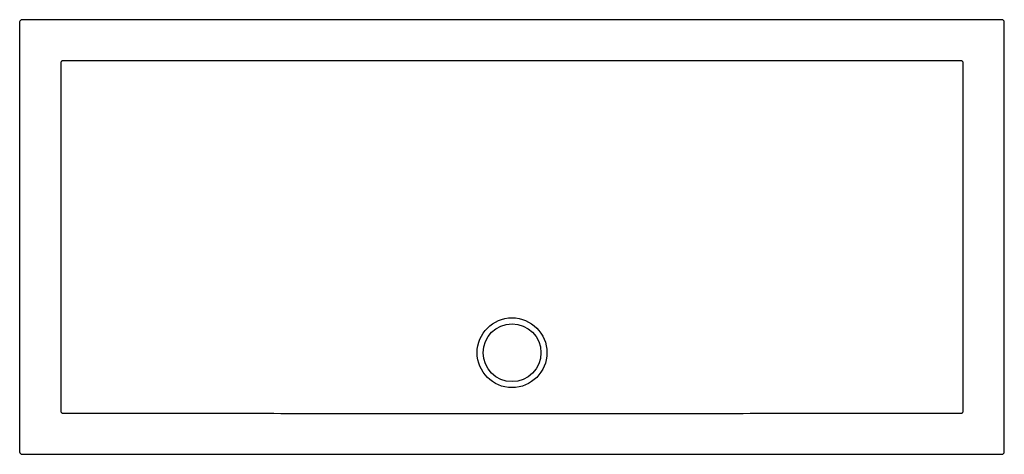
# Model space of a CAD drawing. Header units: millimetres. Extents: x 4804.74 to 4806.44, y 2544.95 to 2545.7.
import ezdxf

# ---------------------------------------------------------------- set-up
doc = ezdxf.new("R2010")
doc.units = ezdxf.units.MM
doc.layers.add('SANINDUSA', color=3, linetype='Continuous')

msp = doc.modelspace()

# ---------------------------------------------------------------- linework, layer by layer
at = {"layer": 'SANINDUSA'}
for p, q in [((4804.7384, 2545.6957), (4804.7384, 2544.9525)), ((4806.4357, 2545.6997), (4804.7424, 2545.6997)), ((4806.4397, 2544.9525), (4806.4397, 2545.6957)), ((4804.7424, 2544.9485), (4806.4357, 2544.9485))]:
    msp.add_line(p, q, dxfattribs=at)
at = {"layer": 'SANINDUSA', "flags": 128}
msp.add_lwpolyline([(4806.3687, 2545.1241), (4806.3687, 2545.1321), (4806.3687, 2545.1641), (4806.3687, 2545.2921), (4806.3687, 2545.375), (4806.3687, 2545.4579), (4806.3687, 2545.4579), (4806.3687, 2545.5408), (4806.3687, 2545.6237)], dxfattribs=at)
at = {"layer": 'SANINDUSA'}
for radius in [0.0603, 0.05]:
    msp.add_circle((4805.5891, 2545.1241), radius, dxfattribs=at)
for centre, major_axis in [((4804.7424, 2545.6957), (-0.00283, 0.00283)), ((4806.4357, 2545.6957), (0.00283, 0.00283)), ((4804.7424, 2544.9525), (-0.00283, -0.00283)), ((4806.4357, 2544.9525), (0.00283, -0.00283))]:
    msp.add_ellipse(centre, major_axis=major_axis, ratio=0.999695, start_param=5.497939, end_param=7.068431, dxfattribs=at)
for points, knots in [([(4804.8131, 2545.6287), (4804.8129, 2545.6287), (4804.8126, 2545.6287), (4804.8121, 2545.6286), (4804.8119, 2545.6285), (4804.8115, 2545.6284), (4804.8113, 2545.6282), (4804.8108, 2545.628), (4804.8107, 2545.6278), (4804.8101, 2545.6273), (4804.8099, 2545.6269), (4804.8096, 2545.6262), (4804.8095, 2545.626), (4804.8094, 2545.6255), (4804.8094, 2545.6253), (4804.8094, 2545.625)], [0, 0, 0, 0, 0.125, 0.125, 0.25, 0.25, 0.375, 0.375, 0.5, 0.5, 0.75, 0.75, 0.875, 0.875, 1, 1, 1, 1]), ([(4804.8094, 2545.6237), (4804.8094, 2545.5404), (4804.8094, 2545.4571), (4804.8094, 2545.2906), (4804.8094, 2545.2073), (4804.8094, 2545.1241)], [0, 0, 0, 0, 0.5, 0.5, 1, 1, 1, 1]), ([(4805.5891, 2545.6288), (4805.5245, 2545.6288), (4805.46, 2545.6288), (4805.3309, 2545.6288), (4805.2663, 2545.6288), (4805.0727, 2545.6288), (4804.9436, 2545.6288), (4804.8145, 2545.6287)], [0, 0, 0, 0, 0.25, 0.25, 0.5, 0.5, 1, 1, 1, 1]), ([(4806.3636, 2545.6287), (4806.2345, 2545.6288), (4806.1055, 2545.6288), (4805.9118, 2545.6288), (4805.8473, 2545.6288), (4805.7182, 2545.6288), (4805.6536, 2545.6288), (4805.5891, 2545.6288)], [0, 0, 0, 0, 0.5, 0.5, 0.75, 0.75, 1, 1, 1, 1]), ([(4806.3687, 2545.625), (4806.3687, 2545.6253), (4806.3687, 2545.6255), (4806.3686, 2545.626), (4806.3685, 2545.6262), (4806.3683, 2545.6267), (4806.3682, 2545.6269), (4806.368, 2545.6273), (4806.3678, 2545.6275), (4806.3673, 2545.628), (4806.3669, 2545.6283), (4806.3662, 2545.6285), (4806.366, 2545.6286), (4806.3655, 2545.6287), (4806.3652, 2545.6287), (4806.365, 2545.6287)], [0, 0, 0, 0, 0.125, 0.125, 0.25, 0.25, 0.375, 0.375, 0.5, 0.5, 0.75, 0.75, 0.875, 0.875, 1, 1, 1, 1]), ([(4804.8094, 2545.0231), (4804.8094, 2545.0229), (4804.8094, 2545.0226), (4804.8095, 2545.0222), (4804.8096, 2545.0219), (4804.8098, 2545.0215), (4804.8099, 2545.0213), (4804.8102, 2545.0209), (4804.8103, 2545.0207), (4804.8108, 2545.0202), (4804.8112, 2545.0199), (4804.8119, 2545.0196), (4804.8121, 2545.0195), (4804.8126, 2545.0194), (4804.8129, 2545.0194), (4804.8131, 2545.0194)], [0, 0, 0, 0, 0.125, 0.125, 0.25, 0.25, 0.375, 0.375, 0.5, 0.5, 0.75, 0.75, 0.875, 0.875, 1, 1, 1, 1]), ([(4804.8145, 2545.0194), (4804.8467, 2545.0194), (4804.879, 2545.0194), (4804.9436, 2545.0194), (4804.9758, 2545.0194), (4805.0727, 2545.0193), (4805.1372, 2545.0193), (4805.2663, 2545.0193), (4805.3309, 2545.0193), (4805.4115, 2545.0193), (4805.4277, 2545.0193), (4805.46, 2545.0193), (4805.4761, 2545.0193), (4805.5003, 2545.0193), (4805.5084, 2545.0193), (4805.5245, 2545.0193), (4805.5326, 2545.0193), (4805.5487, 2545.0193), (4805.5568, 2545.0193), (4805.5729, 2545.0193), (4805.581, 2545.0193), (4805.5971, 2545.0193), (4805.6052, 2545.0193), (4805.6213, 2545.0193), (4805.6294, 2545.0193), (4805.6455, 2545.0193), (4805.6536, 2545.0193), (4805.6697, 2545.0193), (4805.6778, 2545.0193), (4805.702, 2545.0193), (4805.7182, 2545.0193), (4805.7504, 2545.0193), (4805.7666, 2545.0193), (4805.8473, 2545.0193), (4805.9118, 2545.0193), (4806.0409, 2545.0193), (4806.1055, 2545.0193), (4806.2023, 2545.0194), (4806.2345, 2545.0194), (4806.2991, 2545.0194), (4806.3314, 2545.0194), (4806.3636, 2545.0194)], [0, 0, 0, 0, 0.0625, 0.0625, 0.125, 0.125, 0.25, 0.25, 0.375, 0.375, 0.40625, 0.40625, 0.4375, 0.4375, 0.453125, 0.453125, 0.46875, 0.46875, 0.484375, 0.484375, 0.5, 0.5, 0.515625, 0.515625, 0.53125, 0.53125, 0.546875, 0.546875, 0.5625, 0.5625, 0.59375, 0.59375, 0.625, 0.625, 0.75, 0.75, 0.875, 0.875, 0.9375, 0.9375, 1, 1, 1, 1]), ([(4806.365, 2545.0194), (4806.3652, 2545.0194), (4806.3655, 2545.0194), (4806.366, 2545.0195), (4806.3662, 2545.0196), (4806.3667, 2545.0198), (4806.3669, 2545.0199), (4806.3673, 2545.0202), (4806.3675, 2545.0203), (4806.368, 2545.0208), (4806.3683, 2545.0213), (4806.3685, 2545.0219), (4806.3686, 2545.0222), (4806.3687, 2545.0226), (4806.3687, 2545.0229), (4806.3687, 2545.0231)], [0, 0, 0, 0, 0.125, 0.125, 0.25, 0.25, 0.375, 0.375, 0.5, 0.5, 0.75, 0.75, 0.875, 0.875, 1, 1, 1, 1])]:
    msp.add_open_spline(points, degree=3, knots=knots, dxfattribs=at)
for points in [[(4804.8094, 2545.625), (4804.8094, 2545.6246), (4804.8094, 2545.6241), (4804.8094, 2545.6237)], [(4804.8145, 2545.6287), (4804.814, 2545.6287), (4804.8136, 2545.6287), (4804.8131, 2545.6287)], [(4806.365, 2545.6287), (4806.3646, 2545.6287), (4806.3641, 2545.6287), (4806.3636, 2545.6287)], [(4806.3687, 2545.6237), (4806.3687, 2545.6241), (4806.3687, 2545.6246), (4806.3687, 2545.625)], [(4804.8094, 2545.1241), (4804.8094, 2545.0909), (4804.8094, 2545.0577), (4804.8094, 2545.0245)], [(4806.3687, 2545.0245), (4806.3687, 2545.0577), (4806.3687, 2545.0909), (4806.3687, 2545.1241)], [(4804.8094, 2545.0245), (4804.8094, 2545.024), (4804.8094, 2545.0236), (4804.8094, 2545.0231)], [(4804.8131, 2545.0194), (4804.8136, 2545.0194), (4804.814, 2545.0194), (4804.8145, 2545.0194)], [(4806.3636, 2545.0194), (4806.3641, 2545.0194), (4806.3646, 2545.0194), (4806.365, 2545.0194)], [(4806.3687, 2545.0231), (4806.3687, 2545.0236), (4806.3687, 2545.024), (4806.3687, 2545.0245)]]:
    msp.add_open_spline(points, degree=3, dxfattribs=at)

doc.saveas('drawing.dxf')
